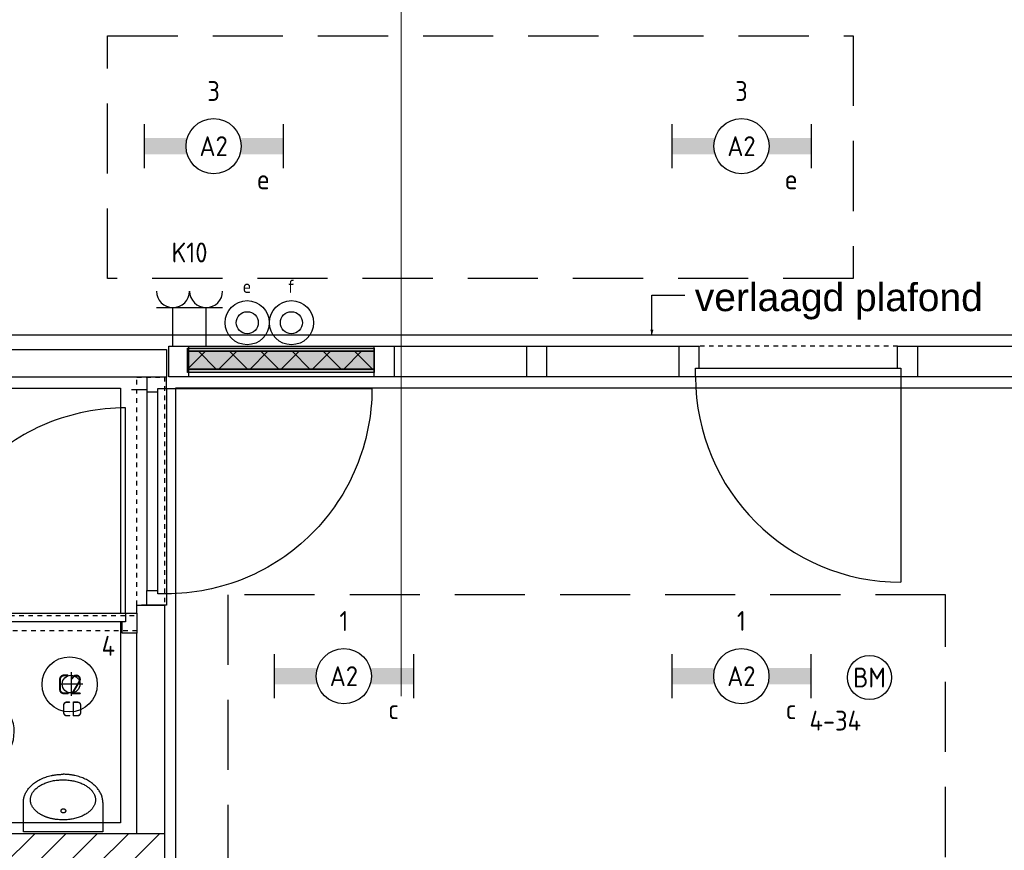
# Model space of a CAD drawing. Header units: millimetres. Extents: x -38032 to 104346, y -31182 to 78566.
# Tile 13 of 213: x -1728 to 2731, y 8274 to 12038. Entities that reach past the tile are written whole.
import ezdxf
from ezdxf.enums import TextEntityAlignment as Align

# ---------------------------------------------------------------- set-up
doc = ezdxf.new("R2010")
doc.units = ezdxf.units.MM
doc.header["$LTSCALE"] = 100
doc.set_wipeout_variables(frame=1)
for name, pattern in [('HIDDEN2', [4.7625, 3.175, -1.5875]), ('STYLE_01', [0.41664, 0.20828, -0.20836]), ('STYLE_11', [5, 3.888855, -0.416718, 0.277786, -0.416641])]:
    doc.linetypes.add(name, pattern=pattern)
for name, color, linetype in [('AL$1A---_ALGEMEEN', 8, 'Continuous'), ('AL------_MAATV', 200, 'Continuous'), ('AL------_SPARING', 2, 'Continuous'), ('AM$1A---_ARCERING', 8, 'Continuous'), ('AT$1A---_TEKST100', 8, 'Continuous'), ('BOUWKUNDIG', 8, 'Continuous'), ('EB6511--_ATTRIB', 2, 'Continuous'), ('EL6222--', 3, 'Continuous'), ('EL6311--', 3, 'Continuous'), ('EL6511--', 3, 'Continuous'), ('LICHT_TEXT018', 1, 'Continuous')]:
    doc.layers.add(name, color=color, linetype=linetype)
doc.layers.add('stramien', color=1, linetype='Continuous', lineweight=9)
doc.styles.add('Arial', font='ARIAL.TTF')
doc.styles.add('BURO-018', font='iso.shx', dxfattribs={"height": 90})

# ---------------------------------------------------------------- blocks, each defined once
blk = doc.blocks.new('1115B3A')
at = {"color": 0, "linetype": 'Continuous'}
blk.add_circle((0, 0), 2.5, dxfattribs=at)
at = {"color": 0, "linetype": 'Continuous', "style": 'BURO-018'}
for tag, p in [('E_GKAST', (0, 8)), ('E_GROEP', (0, 5)), ('E_SGROEP', (4.5, 5)), ('E_ARMCODE', (0, 0)), ('E_SLET', (4.5, -1))]:
    blk.add_attdef(tag, text='', height=1.8, dxfattribs=at).set_placement(p, align=Align.MIDDLE)
blk = doc.blocks.new('1115B6630')
at = {"color": 0}
for p, q in [((-6.3, 2), (-6.3, -2)), ((6.3, 2), (6.3, -2))]:
    blk.add_line(p, q, dxfattribs=at)
at = {"color": 0, "linetype": 'Continuous'}
blk.add_circle((0, 0), 2.5, dxfattribs=at)
at = {"color": 0}
for points in [[(-2.5, 0.75), (-6.3, 0.75), (-2.5, -0.75), (-6.3, -0.75)], [(2.5, 0.75), (6.3, 0.75), (2.5, -0.75), (6.3, -0.75)]]:
    blk.add_solid(points, dxfattribs=at)
at = {"color": 0, "linetype": 'Continuous', "style": 'BURO-018'}
for tag, p in [('E_GKAST', (0, 8)), ('E_GROEP', (0, 5)), ('E_SGROEP', (4.5, 5)), ('E_ARMCODE', (0, 0)), ('E_SLET', (4.5, -3))]:
    blk.add_attdef(tag, text='', height=1.8, dxfattribs=at).set_placement(p, align=Align.MIDDLE)
blk = doc.blocks.new('E00126')
at = {"color": 0, "linetype": 'Continuous'}
for p, q in [((-3, 4.5), (3, 4.5)), ((-1.5, 1), (-1.5, 4.5)), ((1.5, 1), (1.5, 4.5))]:
    blk.add_line(p, q, dxfattribs=at)
for centre in [(-1.5, 6), (1.5, 6)]:
    blk.add_arc(centre, 1.5, 180, 0, dxfattribs=at)
at = {"color": 0, "linetype": 'Continuous', "style": 'BURO-018'}
for tag, p in [('E_GKAST', (0, 11.5)), ('E_GROEP', (0, 8.5)), ('E_SGROEP', (4.5, 8.5))]:
    blk.add_attdef(tag, text='', height=1.8, dxfattribs=at).set_placement(p, align=Align.MIDDLE)
at = {"color": 0, "linetype": 'Continuous', "style": 'BURO-018', "flags": 1}
for tag, p in [('E_VERMCODE', (13, 8.5)), ('E_MATCODE', (0, 0))]:
    blk.add_attdef(tag, text='', height=1.8, dxfattribs=at).set_placement(p, align=Align.MIDDLE)
blk = doc.blocks.new('111410')
at = {"color": 0, "linetype": 'Continuous'}
for radius in [2, 1]:
    blk.add_circle((0, 3), radius, dxfattribs=at)
at = {"color": 0, "linetype": 'Continuous', "style": 'BURO-018'}
for tag, p in [('E_SLET1', (0, 7)), ('E_GROEP', (0, 0)), ('E_GKAST', (0, 0))]:
    blk.add_attdef(tag, text='', height=1.8, dxfattribs=at).set_placement(p, align=Align.MIDDLE)
at = {"color": 0, "linetype": 'Continuous', "style": 'BURO-018', "flags": 1}
for tag in ['E_MATCODE', 'E_SGROEP']:
    blk.add_attdef(tag, text='', height=1.8, dxfattribs=at).set_placement((0, 0), align=Align.MIDDLE)
blk = doc.blocks.new('Centraaldoos')
at = {"color": 1, "linetype": 'Continuous'}
for p, q in [((0, -2), (0, 2)), ((-2, 0), (2, 0))]:
    blk.add_line(p, q, dxfattribs=at)
at = {"color": 0, "linetype": 'Continuous'}
blk.add_circle((0, 0), 1.5, dxfattribs=at)
at = {"color": 0, "linetype": 'Continuous', "style": 'BURO-018'}
blk.add_attdef('AL_POSNR', text='', height=1.8, dxfattribs=at).set_placement((0, 3), align=Align.CENTER)
at = {"color": 0, "linetype": 'Continuous', "style": 'BURO-018', "flags": 1}
blk.add_attdef('AL_OMS', (0, 0), '', height=1.8, dxfattribs=at)
at = {"layer": 'AL------_MAATV', "style": 'BURO-018'}
blk.add_text('CD', height=2.531, rotation=180, dxfattribs=at).set_placement((1.61, 5.48))
blk = doc.blocks.new('E00123')
at = {"color": 0, "linetype": 'Continuous'}
blk.add_circle((0, 0), 2, dxfattribs=at)
at = {"color": 0, "linetype": 'Continuous', "style": 'BURO-018'}
for tag, p in [('E_TEXT1', (0, 4.5)), ('E_TEXT2', (0, 0))]:
    blk.add_attdef(tag, text='', height=1.8, dxfattribs=at).set_placement(p, align=Align.MIDDLE)
at = {"color": 0, "linetype": 'Continuous', "style": 'BURO-018', "flags": 1}
blk.add_attdef('E_MATCODE', (0, 0), '', height=1.8, dxfattribs=at)
blk = doc.blocks.new('Group-80')
at = {"layer": 'AM$1A---_ARCERING', "linetype": 'Continuous', "lineweight": 0}
for points in [[(-10057, -8), (-9211, -8), (-9211, -23), (-10057, -23)], [(-10057, -23), (-9211, -23), (-9211, -104), (-10057, -104)], [(-10057, -104), (-9211, -104), (-9211, -119), (-10057, -119)]]:
    blk.add_hatch(color=256, dxfattribs=at).paths.add_polyline_path(points)
at = {"layer": 'AM$1A---_ARCERING', "linetype": 'Continuous', "lineweight": 5}
h = blk.add_hatch(dxfattribs=at)
h.set_pattern_fill('ISOLATIE', color=256, style=0, pattern_type=2)
h.set_pattern_definition([(135, (0, 0), (70.7107, 70.7107), []), (45, (299.34, -299.34), (70.7107, -70.7107), [])])
h.paths.add_polyline_path([(-10057, -23), (-9211, -23), (-9211, -104), (-10057, -104)])
at = {"layer": 'AL$1A---_ALGEMEEN', "color": 0}
for points in [[(-10057, -8), (-9211, -8), (-9211, -23), (-10057, -23)], [(-10057, -23), (-9211, -23), (-9211, -104), (-10057, -104)], [(-10057, -104), (-9211, -104), (-9211, -119), (-10057, -119)]]:
    blk.add_lwpolyline(points, close=True, dxfattribs=at)
blk = doc.blocks.new('32x_hout-mk 836-p')
at = {"layer": 'AL$1A---_ALGEMEEN', "color": 0}
for points in [[(-10142, 0), (-7831, 0), (-7831, -139), (-10142, -139)], [(-6751, 0), (-3391, 0), (-3391, -139), (-6751, -139)]]:
    blk.add_lwpolyline(points, close=True, dxfattribs=at)
at = {"color": 0}
for points in [[(-10142, 0), (-10052, 0), (-10052, -139), (-10142, -139)], [(-9121, -139), (-9211, -139), (-9211, 0), (-9121, 0)], [(-8431, -139), (-8521, -139), (-8521, 0), (-8431, 0)], [(-7741, -139), (-7831, -139), (-7831, 0), (-7741, 0)], [(-6841, 0), (-6751, 0), (-6751, -139), (-6841, -139)]]:
    blk.add_wipeout(points, dxfattribs=at).dxf.layer = 'AL$1A---_ALGEMEEN'
at = {"layer": 'AL$1A---_ALGEMEEN', "color": 0, "linetype": 'STYLE_01'}
blk.add_line((-6841, 0), (-7741, 0), dxfattribs=at)
at = {"layer": 'AL$1A---_ALGEMEEN', "color": 0}
for points in [[(-10142, 0), (-10052, 0), (-10052, -139), (-10142, -139)], [(-9121, -139), (-9211, -139), (-9211, 0), (-9121, 0)], [(-8431, -139), (-8521, -139), (-8521, 0), (-8431, 0)], [(-7741, -139), (-7831, -139), (-7831, 0), (-7741, 0)], [(-6841, 0), (-6751, 0), (-6751, -139), (-6841, -139)]]:
    blk.add_lwpolyline(points, close=True, dxfattribs=at)
blk.add_blockref('Group-80', (0, 0), dxfattribs=at)
at = {"color": 0}
blk.add_wipeout([(-6826, -139), (-7756, -139), (-7756, -99), (-6826, -99)], dxfattribs=at).dxf.layer = 'AL$1A---_ALGEMEEN'
at = {"layer": 'AL$1A---_ALGEMEEN', "color": 0}
blk.add_line((-6826, -139), (-6826, -1069), dxfattribs=at)
blk.add_lwpolyline([(-6826, -139), (-7756, -139), (-7756, -99), (-6826, -99)], close=True, dxfattribs=at)
blk.add_arc((-6826, -139), 930, 180, 270, dxfattribs=at)
blk = doc.blocks.new('toil. 10 top')
at = {"color": 0, "lineweight": 5}
blk.add_wipeout([(-202.38, 176.35), (202.64, 176.35), (202.64, 77.25), (-202.38, 77.25)], dxfattribs=at).dxf.layer = 'AL$1A---_ALGEMEEN'
at = {"color": 0}
blk.add_wipeout([(-126.41, -63.78), (-125.9, -59.46), (-125.39, -54.88), (-124.88, -50.82), (-124.12, -47.01), (-123.61, -42.94), (-123.1, -39.13), (-122.34, -35.57), (-121.58, -32.02), (-120.82, -28.71), (-120.05, -25.66), (-119.29, -22.87), (-118.27, -19.82), (-117.51, -17.28), (-116.5, -14.99), (-113.95, -10.42), (115.23, -9.66), (116.5, -11.69), (117.77, -13.97), (119.04, -16.52), (120.06, -19.31), (121.08, -22.36), (122.09, -25.41), (122.86, -28.71), (123.87, -32.02), (124.64, -36.08), (125.14, -39.64), (125.91, -43.45), (126.67, -47.52), (127.18, -51.33), (127.94, -55.39), (129.46, -63.27)], dxfattribs=at).dxf.layer = 'AL$1A---_ALGEMEEN'
at = {"layer": 'AL$1A---_ALGEMEEN', "color": 0, "lineweight": 5, "flags": 128}
blk.add_lwpolyline([(-202.38, 176.35), (202.64, 176.35), (202.64, 77.25), (-202.38, 77.25), (-202.38, 176.35)], dxfattribs=at)
at = {"layer": 'AL$1A---_ALGEMEEN', "color": 0, "flags": 128}
blk.add_lwpolyline([(-126.41, -63.78), (-125.9, -59.46), (-125.39, -54.88), (-124.88, -50.82), (-124.12, -47.01), (-123.61, -42.94), (-123.1, -39.13), (-122.34, -35.57), (-121.58, -32.02), (-120.82, -28.71), (-120.05, -25.66), (-119.29, -22.87), (-118.27, -19.82), (-117.51, -17.28), (-116.5, -14.99), (-113.95, -10.42), (115.23, -9.66), (116.5, -11.69), (117.77, -13.97), (119.04, -16.52), (120.06, -19.31), (121.08, -22.36), (122.09, -25.41), (122.86, -28.71), (123.87, -32.02), (124.64, -36.08), (125.14, -39.64), (125.91, -43.45), (126.67, -47.52), (127.18, -51.33), (127.94, -55.39), (129.46, -63.27)], dxfattribs=at)
at = {"color": 0}
blk.add_wipeout([(-182.05, -326), (-181.8, -304.15), (-180.53, -282.55), (-178.5, -260.95), (-175.96, -239.61), (-172.4, -218.77), (-168.59, -198.19), (-164.01, -177.86), (-159.18, -158.29), (-153.59, -139.24), (-147.75, -120.94), (-141.65, -103.15), (-135.3, -86.65), (-128.69, -70.89), (-121.83, -55.65), (-114.97, -41.42), (-107.86, -28.46), (-106.59, -27.19), (-104.3, -25.92), (-101, -24.9), (-96.93, -24.14), (-92.1, -23.38), (-86.51, -22.87), (-80.16, -22.36), (-73.04, -22.11), (-65.68, -21.85), (-57.29, -21.6), (-48.65, -21.6), (-39.5, -21.6), (-29.85, -21.34), (-19.68, -21.34), (1.41, -21.34), (11.81, -21.34), (22.49, -21.34), (32.4, -21.34), (42.31, -21.09), (51.2, -21.09), (60.09, -20.84), (68.22, -20.84), (76.1, -20.84), (82.96, -21.09), (89.32, -21.34), (95.16, -21.6), (99.99, -22.11), (104.05, -22.87), (107.1, -23.63), (110.66, -25.66), (113.96, -32.52), (120.82, -45.99), (127.43, -60.98), (133.78, -76.74), (139.63, -93.25), (145.47, -110.27), (150.81, -128.31), (155.89, -147.11), (158.18, -156.77), (162.5, -176.33), (166.56, -196.41), (169.86, -216.99), (172.66, -238.34), (174.95, -259.93), (176.73, -281.79), (177.74, -303.64), (178.25, -326), (177.23, -348.87), (174.44, -370.981), (170.12, -392.571), (164.02, -412.651), (156.4, -432.471), (147.25, -450.511), (136.83, -467.791), (125.4, -483.801), (112.44, -498.031), (98.72, -510.981), (83.73, -522.161), (67.97, -531.821), (51.45, -539.191), (34.43, -544.781), (-1.9, -549.101), (-20.19, -548.081), (-38.23, -544.781), (-55.51, -539.191), (-72.03, -531.821), (-87.78, -522.161), (-102.52, -510.981), (-116.5, -498.031), (-129.2, -483.801), (-140.89, -467.791), (-151.31, -450.511), (-160.46, -432.471), (-168.08, -412.651), (-174.18, -392.571), (-178.5, -370.981)], dxfattribs=at).dxf.layer = 'AL$1A---_ALGEMEEN'
at = {"layer": 'AL$1A---_ALGEMEEN', "color": 0, "flags": 128}
blk.add_lwpolyline([(-182.05, -326), (-181.8, -304.15), (-180.53, -282.55), (-178.5, -260.95), (-175.96, -239.61), (-172.4, -218.77), (-168.59, -198.19), (-164.01, -177.86), (-159.18, -158.29), (-153.59, -139.24), (-147.75, -120.94), (-141.65, -103.15), (-135.3, -86.65), (-128.69, -70.89), (-121.83, -55.65), (-114.97, -41.42), (-107.86, -28.46), (-106.59, -27.19), (-104.3, -25.92), (-101, -24.9), (-96.93, -24.14), (-92.1, -23.38), (-86.51, -22.87), (-80.16, -22.36), (-73.04, -22.11), (-65.68, -21.85), (-57.29, -21.6), (-48.65, -21.6), (-39.5, -21.6), (-29.85, -21.34), (-19.68, -21.34), (1.41, -21.34), (11.81, -21.34), (22.49, -21.34), (32.4, -21.34), (42.31, -21.09), (51.2, -21.09), (60.09, -20.84), (68.22, -20.84), (76.1, -20.84), (82.96, -21.09), (89.32, -21.34), (95.16, -21.6), (99.99, -22.11), (104.05, -22.87), (107.1, -23.63), (110.66, -25.66), (113.96, -32.52), (120.82, -45.99), (127.43, -60.98), (133.78, -76.74), (139.63, -93.25), (145.47, -110.27), (150.81, -128.31), (155.89, -147.11), (158.18, -156.77), (162.5, -176.33), (166.56, -196.41), (169.86, -216.99), (172.66, -238.34), (174.95, -259.93), (176.73, -281.79), (177.74, -303.64), (178.25, -326), (177.23, -348.87), (174.44, -370.981), (170.12, -392.571), (164.02, -412.651), (156.4, -432.471), (147.25, -450.511), (136.83, -467.791), (125.4, -483.801), (112.44, -498.031), (98.72, -510.981), (83.73, -522.161), (67.97, -531.821), (51.45, -539.191), (34.43, -544.781), (-1.9, -549.101), (-20.19, -548.081), (-38.23, -544.781), (-55.51, -539.191), (-72.03, -531.821), (-87.78, -522.161), (-102.52, -510.981), (-116.5, -498.031), (-129.2, -483.801), (-140.89, -467.791), (-151.31, -450.511), (-160.46, -432.471), (-168.08, -412.651), (-174.18, -392.571), (-178.5, -370.981), (-182.05, -326)], dxfattribs=at)
at = {"color": 0, "lineweight": 5}
blk.add_wipeout([(-89.82, 75.21), (89.57, 75.21), (89.57, -4.57), (-89.82, -4.57)], dxfattribs=at).dxf.layer = 'AL$1A---_ALGEMEEN'
at = {"color": 0}
blk.add_wipeout([(-145.72, -115.35), (-144.45, -112.56), (-142.92, -110.01), (-141.14, -107.73), (-139.11, -105.19), (-137.08, -103.41), (-134.79, -101.88), (-132.25, -100.36), (-129.71, -99.09), (-127.17, -98.33), (-124.37, -97.31), (-121.83, -96.8), (-119.04, -96.29), (-116.24, -96.04), (-113.45, -95.79), (-107.86, -95.54), (110.66, -95.54), (112.95, -95.79), (115.74, -95.79), (118.28, -96.04), (120.82, -96.04), (123.36, -96.55), (125.91, -97.06), (128.19, -97.82), (130.73, -98.83), (133.02, -99.85), (135.31, -101.12), (137.59, -102.9), (139.63, -104.68), (141.66, -107.22), (143.44, -109.51), (147, -115.35)], dxfattribs=at).dxf.layer = 'AL$1A---_ALGEMEEN'
at = {"layer": 'AL$1A---_ALGEMEEN', "color": 0}
blk.add_line((460, 0), (-460, 0), dxfattribs=at)
at = {"layer": 'AL$1A---_ALGEMEEN', "color": 0, "lineweight": 5, "flags": 128}
blk.add_lwpolyline([(-89.82, 75.21), (89.57, 75.21), (89.57, -4.57), (-89.82, -4.57), (-89.82, 75.21)], dxfattribs=at)
at = {"layer": 'AL$1A---_ALGEMEEN', "color": 0, "flags": 128}
blk.add_lwpolyline([(-145.72, -115.35), (-144.45, -112.56), (-142.92, -110.01), (-141.14, -107.73), (-139.11, -105.19), (-137.08, -103.41), (-134.79, -101.88), (-132.25, -100.36), (-129.71, -99.09), (-127.17, -98.33), (-124.37, -97.31), (-121.83, -96.8), (-119.04, -96.29), (-116.24, -96.04), (-113.45, -95.79), (-107.86, -95.54), (110.66, -95.54), (112.95, -95.79), (115.74, -95.79), (118.28, -96.04), (120.82, -96.04), (123.36, -96.55), (125.91, -97.06), (128.19, -97.82), (130.73, -98.83), (133.02, -99.85), (135.31, -101.12), (137.59, -102.9), (139.63, -104.68), (141.66, -107.22), (143.44, -109.51), (147, -115.35)], dxfattribs=at)
at = {"color": 0, "lineweight": 5}
for points in [[(-228.05, 208.36), (-228.05, 71.4), (-89.82, 71.4)], [(89.82, 71.4), (229.32, 71.4), (229.32, 208.87)]]:
    blk.add_wipeout(points, dxfattribs=at).dxf.layer = 'AL$1A---_ALGEMEEN'
at = {"layer": 'AL$1A---_ALGEMEEN', "color": 0, "lineweight": 5}
blk.add_line((-228.05, 208.36), (229.32, 208.36), dxfattribs=at)
at = {"layer": 'AL$1A---_ALGEMEEN', "color": 0}
blk.add_line((460, 70), (-460, 70), dxfattribs=at)
at = {"layer": 'AL$1A---_ALGEMEEN', "color": 0, "lineweight": 5, "flags": 128}
for points in [[(-228.05, 208.36), (-228.05, 71.4), (-89.82, 71.4)], [(89.82, 71.4), (229.32, 71.4), (229.32, 208.87)]]:
    blk.add_lwpolyline(points, dxfattribs=at)
blk = doc.blocks.new('fonteintje 360 x 240')
at = {"color": 0}
blk.add_wipeout([(0, -132.1), (180, -132.1), (180, -133.1), (180, -134.2), (179.9, -135.3), (179.9, -136.3), (179.9, -137.4), (179.8, -138.5), (179.7, -139.5), (179.6, -140.6), (179.5, -141.6), (179.4, -142.7), (179.3, -143.7), (179.2, -144.8), (179, -145.8), (178.8, -146.8), (178.7, -147.9), (178.5, -148.9), (178.3, -150), (178.1, -151), (177.9, -152), (177.6, -153), (177.4, -154.1), (177.2, -155.1), (176.9, -156.1), (176.6, -157.1), (176.3, -158.2), (176, -159.2), (175.7, -160.2), (175.4, -161.2), (175, -162.2), (174.7, -163.2), (174.3, -164.2), (174, -165.2), (173.6, -166.2), (173.2, -167.2), (172.8, -168.2), (172.4, -169.2), (171.9, -170.2), (171.5, -171.2), (171, -172.1), (170.6, -173.1), (170.1, -174.1), (169.6, -175.1), (169.1, -176.1), (168.6, -177), (168.1, -178), (167.5, -179), (167, -179.9), (166.4, -180.9), (165.9, -181.9), (165.3, -182.8), (164.7, -183.8), (164.1, -184.7), (163.5, -185.7), (162.8, -186.6), (162.2, -187.6), (161.5, -188.5), (160.9, -189.5), (160.2, -190.4), (159.5, -191.4), (158.8, -192.3), (158.1, -193.2), (157.4, -194.2), (156.6, -195.1), (155.9, -196), (155.1, -197), (154.4, -197.9), (153.6, -198.8), (152.8, -199.7), (152, -200.6), (151.2, -201.5), (150.4, -202.4), (149.6, -203.3), (148.8, -204.1), (147.9, -205), (147.1, -205.9), (146.2, -206.7), (145.4, -207.6), (144.5, -208.4), (143.6, -209.3), (142.7, -210.1), (141.8, -210.9), (140.9, -211.7), (140, -212.6), (139.1, -213.4), (138.2, -214.2), (137.2, -215), (136.3, -215.8), (135.3, -216.5), (134.4, -217.3), (133.4, -218.1), (132.4, -218.8), (131.4, -219.6), (130.4, -220.4), (129.4, -221.1), (128.4, -221.8), (127.4, -222.6), (126.3, -223.3), (125.3, -224), (124.2, -224.8), (123.2, -225.5), (122.1, -226.2), (121, -226.9), (119.9, -227.6), (118.8, -228.2), (117.7, -228.9), (116.6, -229.6), (115.5, -230.3), (114.4, -230.9), (113.2, -231.6), (112.1, -232.2), (110.9, -232.9), (109.8, -233.5), (108.6, -234.1), (107.4, -234.8), (106.2, -235.4), (105, -236), (103.8, -236.6), (102.6, -237.2), (101.4, -237.8), (100.2, -238.4), (98.9, -239), (97.7, -239.5), (96.4, -240.1), (95.2, -240.7), (93.9, -241.2), (92.6, -241.8), (91.3, -242.3), (90, -242.9), (88.7, -243.4), (87.4, -243.9), (86.1, -244.4), (84.8, -244.9), (83.4, -245.4), (82.1, -245.9), (80.8, -246.4), (79.5, -246.9), (78.1, -247.3), (76.8, -247.8), (75.5, -248.2), (74.1, -248.7), (72.8, -249.1), (71.4, -249.5), (70.1, -250), (68.7, -250.4), (67.4, -250.8), (66, -251.1), (64.6, -251.5), (63.3, -251.9), (61.9, -252.3), (60.5, -252.6), (59.1, -253), (57.8, -253.3), (56.4, -253.6), (55, -254), (53.6, -254.3), (52.2, -254.6), (50.8, -254.9), (49.4, -255.2), (48, -255.4), (46.6, -255.7), (45.2, -256), (43.8, -256.2), (42.4, -256.5), (41, -256.7), (39.5, -256.9), (38.1, -257.2), (36.7, -257.4), (35.3, -257.6), (33.8, -257.8), (32.4, -258), (31, -258.2), (29.5, -258.3), (28.1, -258.5), (26.6, -258.6), (25.2, -258.8), (23.7, -258.9), (22.3, -259.1), (20.8, -259.2), (19.3, -259.3), (17.9, -259.4), (16.4, -259.5), (14.9, -259.6), (13.4, -259.7), (12, -259.7), (10.5, -259.8), (9, -259.8), (7.5, -259.9), (6, -259.9), (4.5, -260), (3, -260), (1.5, -260), (0, -260)], dxfattribs=at).dxf.layer = 'AL$1A---_ALGEMEEN'
at = {"layer": 'AL$1A---_ALGEMEEN', "color": 0}
blk.add_open_spline([(180, -132.1), (180, -166.3), (131.8, -225.7), (48.2, -260), (0, -260)], degree=2, dxfattribs=at)
at = {"color": 0}
blk.add_wipeout([(180, -132.1), (180, 0), (-180, 0), (-180, -132.1)], dxfattribs=at).dxf.layer = 'AL$1A---_ALGEMEEN'
at = {"layer": 'AL$1A---_ALGEMEEN', "color": 0}
blk.add_lwpolyline([(180, -132.1), (180, 0), (-180, 0), (-180, -132.1)], dxfattribs=at)
at = {"color": 0}
blk.add_wipeout([(0, -132.1), (-180, -132.1), (-180, -133.1), (-180, -134.2), (-179.9, -135.3), (-179.9, -136.3), (-179.9, -137.4), (-179.8, -138.5), (-179.7, -139.5), (-179.6, -140.6), (-179.5, -141.6), (-179.4, -142.7), (-179.3, -143.7), (-179.2, -144.8), (-179, -145.8), (-178.8, -146.8), (-178.7, -147.9), (-178.5, -148.9), (-178.3, -150), (-178.1, -151), (-177.9, -152), (-177.6, -153), (-177.4, -154.1), (-177.2, -155.1), (-176.9, -156.1), (-176.6, -157.1), (-176.3, -158.2), (-176, -159.2), (-175.7, -160.2), (-175.4, -161.2), (-175, -162.2), (-174.7, -163.2), (-174.3, -164.2), (-174, -165.2), (-173.6, -166.2), (-173.2, -167.2), (-172.8, -168.2), (-172.4, -169.2), (-171.9, -170.2), (-171.5, -171.2), (-171, -172.1), (-170.6, -173.1), (-170.1, -174.1), (-169.6, -175.1), (-169.1, -176.1), (-168.6, -177), (-168.1, -178), (-167.5, -179), (-167, -179.9), (-166.4, -180.9), (-165.9, -181.9), (-165.3, -182.8), (-164.7, -183.8), (-164.1, -184.7), (-163.5, -185.7), (-162.8, -186.6), (-162.2, -187.6), (-161.5, -188.5), (-160.9, -189.5), (-160.2, -190.4), (-159.5, -191.4), (-158.8, -192.3), (-158.1, -193.2), (-157.4, -194.2), (-156.6, -195.1), (-155.9, -196), (-155.1, -197), (-154.4, -197.9), (-153.6, -198.8), (-152.8, -199.7), (-152, -200.6), (-151.2, -201.5), (-150.4, -202.4), (-149.6, -203.3), (-148.8, -204.1), (-147.9, -205), (-147.1, -205.9), (-146.2, -206.7), (-145.4, -207.6), (-144.5, -208.4), (-143.6, -209.3), (-142.7, -210.1), (-141.8, -210.9), (-140.9, -211.7), (-140, -212.6), (-139.1, -213.4), (-138.2, -214.2), (-137.2, -215), (-136.3, -215.8), (-135.3, -216.5), (-134.4, -217.3), (-133.4, -218.1), (-132.4, -218.8), (-131.4, -219.6), (-130.4, -220.4), (-129.4, -221.1), (-128.4, -221.8), (-127.4, -222.6), (-126.3, -223.3), (-125.3, -224), (-124.2, -224.8), (-123.2, -225.5), (-122.1, -226.2), (-121, -226.9), (-119.9, -227.6), (-118.8, -228.2), (-117.7, -228.9), (-116.6, -229.6), (-115.5, -230.3), (-114.4, -230.9), (-113.2, -231.6), (-112.1, -232.2), (-110.9, -232.9), (-109.8, -233.5), (-108.6, -234.1), (-107.4, -234.8), (-106.2, -235.4), (-105, -236), (-103.8, -236.6), (-102.6, -237.2), (-101.4, -237.8), (-100.2, -238.4), (-98.9, -239), (-97.7, -239.5), (-96.4, -240.1), (-95.2, -240.7), (-93.9, -241.2), (-92.6, -241.8), (-91.3, -242.3), (-90, -242.9), (-88.7, -243.4), (-87.4, -243.9), (-86.1, -244.4), (-84.8, -244.9), (-83.4, -245.4), (-82.1, -245.9), (-80.8, -246.4), (-79.5, -246.9), (-78.1, -247.3), (-76.8, -247.8), (-75.5, -248.2), (-74.1, -248.7), (-72.8, -249.1), (-71.4, -249.5), (-70.1, -250), (-68.7, -250.4), (-67.4, -250.8), (-66, -251.1), (-64.6, -251.5), (-63.3, -251.9), (-61.9, -252.3), (-60.5, -252.6), (-59.1, -253), (-57.8, -253.3), (-56.4, -253.6), (-55, -254), (-53.6, -254.3), (-52.2, -254.6), (-50.8, -254.9), (-49.4, -255.2), (-48, -255.4), (-46.6, -255.7), (-45.2, -256), (-43.8, -256.2), (-42.4, -256.5), (-41, -256.7), (-39.5, -256.9), (-38.1, -257.2), (-36.7, -257.4), (-35.3, -257.6), (-33.8, -257.8), (-32.4, -258), (-31, -258.2), (-29.5, -258.3), (-28.1, -258.5), (-26.6, -258.6), (-25.2, -258.8), (-23.7, -258.9), (-22.3, -259.1), (-20.8, -259.2), (-19.3, -259.3), (-17.9, -259.4), (-16.4, -259.5), (-14.9, -259.6), (-13.4, -259.7), (-12, -259.7), (-10.5, -259.8), (-9, -259.8), (-7.5, -259.9), (-6, -259.9), (-4.5, -260), (-3, -260), (-1.5, -260), (0, -260)], dxfattribs=at).dxf.layer = 'AL$1A---_ALGEMEEN'
at = {"layer": 'AL$1A---_ALGEMEEN', "color": 0}
blk.add_open_spline([(-180, -132.1), (-180, -166.3), (-131.8, -225.7), (-48.2, -260), (0, -260)], degree=2, dxfattribs=at)
at = {"color": 0}
blk.add_wipeout([(-0.6, -234.9), (-15.1, -234.4), (-29.3, -233.1), (-43.4, -231), (-57, -228), (-70, -224.2), (-82.4, -219.6), (-94, -214.3), (-104.8, -208.3), (-114.5, -201.7), (-123.1, -194.6), (-130.5, -186.9), (-136.7, -178.9), (-141.5, -170.5), (-145.1, -161.9), (-147.2, -153.1), (-147.9, -144.2), (-147.2, -135.3), (-145.1, -126.5), (-141.5, -117.8), (-136.7, -109.5), (-130.5, -101.4), (-123.1, -93.8), (-114.5, -86.6), (-104.8, -80), (-94, -74), (-82.4, -68.7), (-70, -64.2), (-57, -60.4), (-43.4, -57.4), (-29.3, -55.2), (-15.1, -53.9), (-0.6, -53.5), (13.8, -53.9), (28.1, -55.2), (42.1, -57.4), (55.7, -60.4), (68.8, -64.2), (81.2, -68.7), (92.8, -74), (103.5, -80), (113.2, -86.6), (121.8, -93.8), (129.3, -101.4), (135.4, -109.5), (140.3, -117.8), (143.8, -126.5), (146, -135.3), (146.7, -144.2), (146, -153.1), (143.8, -161.9), (140.3, -170.5), (135.4, -178.9), (129.3, -186.9), (121.8, -194.6), (113.2, -201.7), (103.5, -208.3), (92.8, -214.3), (81.2, -219.6), (68.8, -224.2), (55.7, -228), (42.1, -231), (28.1, -233.1), (13.8, -234.4)], dxfattribs=at).dxf.layer = 'AL$1A---_ALGEMEEN'
at = {"layer": 'AL$1A---_ALGEMEEN', "color": 0}
blk.add_open_spline([(-74.3, -65.6), (-40.1, -53.5), (38.8, -53.5), (107.2, -77.8), (146.7, -119.9), (146.7, -168.5), (107.2, -210.6), (38.8, -234.9), (-40.1, -234.9), (-108.4, -210.6), (-147.9, -168.5), (-147.9, -119.9), (-108.4, -77.8), (-74.3, -65.6)], degree=2, dxfattribs=at)
at = {"color": 0}
blk.add_wipeout([(1.3, -104), (0.3, -104), (-0.7, -103.8), (-1.7, -103.6), (-2.7, -103.3), (-3.6, -102.9), (-4.5, -102.4), (-5.3, -101.8), (-6.1, -101.2), (-6.8, -100.5), (-7.4, -99.7), (-7.9, -98.9), (-8.4, -98), (-8.7, -97.1), (-9, -96.2), (-9.1, -95.3), (-9.2, -94.3), (-9.1, -93.4), (-9, -92.4), (-8.7, -91.5), (-8.4, -90.6), (-7.9, -89.8), (-7.4, -88.9), (-6.8, -88.2), (-6.1, -87.5), (-5.3, -86.8), (-4.5, -86.3), (-3.6, -85.8), (-2.7, -85.4), (-1.7, -85.1), (-0.7, -84.8), (0.3, -84.7), (1.3, -84.7), (2.3, -84.7), (3.4, -84.8), (4.3, -85.1), (5.3, -85.4), (6.2, -85.8), (7.1, -86.3), (8, -86.8), (8.7, -87.5), (9.4, -88.2), (10, -88.9), (10.5, -89.8), (11, -90.6), (11.3, -91.5), (11.6, -92.4), (11.7, -93.4), (11.8, -94.3), (11.7, -95.3), (11.6, -96.2), (11.3, -97.1), (11, -98), (10.5, -98.9), (10, -99.7), (9.4, -100.5), (8.7, -101.2), (8, -101.8), (7.1, -102.4), (6.2, -102.9), (5.3, -103.3), (4.3, -103.6), (3.4, -103.8), (2.3, -104)], dxfattribs=at).dxf.layer = 'AL$1A---_ALGEMEEN'
at = {"layer": 'AL$1A---_ALGEMEEN', "color": 0}
blk.add_open_spline([(-3.9, -85.9), (-1.5, -84.7), (4.1, -84.7), (9, -87.2), (11.8, -91.7), (11.8, -96.9), (9, -101.4), (4.1, -104), (-1.5, -104), (-6.4, -101.4), (-9.2, -96.9), (-9.2, -91.7), (-6.4, -87.2), (-3.9, -85.9)], degree=2, dxfattribs=at)
blk = doc.blocks.new('72-toilet hang+fontein')
at = {"layer": 'AL$1A---_ALGEMEEN', "color": 0, "xscale": -1}
blk.add_blockref('fonteintje 360 x 240', (-980, 910), dxfattribs=at)
at = {"layer": 'AL$1A---_ALGEMEEN', "color": 0, "xscale": -1, "rotation": 270}
blk.add_blockref('toil. 10 top', (-210, 460.125), dxfattribs=at)
blk = doc.blocks.new('txt 1_100 verlaagd plafond')
at = {"layer": 'AL$1A---_ALGEMEEN', "color": 0}
for p, q in [((-1830, 0), (-1830, 182.6)), ((-1830, 182.6), (-1680, 182.6))]:
    blk.add_line(p, q, dxfattribs=at)
blk.add_solid([(-1830, 0), (-1836.7, 25), (-1823.3, 25)], dxfattribs=at)
at = {"layer": 'AT$1A---_TEKST100', "insert": (-983.5, 235.8), "char_height": 126.27, "attachment_point": 2, "line_spacing_factor": 0.967741, "style": 'Arial'}
blk.add_mtext('{\\C256;\\lverlaagd plafond}', dxfattribs=at)
blk = doc.blocks.new('32x_hout-mk 806a-p')
at = {"color": 0}
for points in [[(-20.7, -67), (-20.7, 0), (-110.7, 0), (-110.7, -67)], [(-110.7, -967), (-20.7, -967), (-20.7, -1034), (-110.7, -1034)]]:
    blk.add_wipeout(points, dxfattribs=at).dxf.layer = 'AL$1A---_ALGEMEEN'
at = {"layer": 'AL$1A---_ALGEMEEN', "color": 0}
for points in [[(-20.7, -67), (-20.7, 0), (-110.7, 0), (-110.7, -67)], [(909, -959.2), (908.2, -936.4), (906.8, -913.6), (904.8, -890.8), (902.3, -868.2), (899.2, -845.5), (895.6, -823), (891.4, -800.6), (886.7, -778.2), (881.4, -756), (875.6, -734), (869.2, -712), (862.4, -690.3), (854.9, -668.7), (847, -647.3), (838.5, -626.1), (829.5, -605.1), (820, -584.4), (810, -563.9), (799.5, -543.6), (788.5, -523.6), (777, -503.9), (765, -484.5), (752.6, -465.3), (739.6, -446.5), (726.3, -428), (712.5, -409.8), (698.2, -392), (683.5, -374.5), (668.4, -357.5), (652.8, -340.7), (636.9, -324.4), (620.6, -308.5), (603.8, -292.9), (586.7, -277.8), (569.3, -263.1), (551.5, -248.8), (533.3, -235), (514.8, -221.6), (496, -208.7), (476.8, -196.3), (457.4, -184.3), (437.7, -172.8), (417.7, -161.8), (397.4, -151.3), (376.9, -141.3), (356.2, -131.8), (335.2, -122.8), (314, -114.3), (292.6, -106.4), (271, -98.9), (249.3, -92), (227.3, -85.7), (205.3, -79.9), (183.1, -74.6), (160.7, -69.9), (138.3, -65.7), (115.8, -62.1), (93.1, -59), (70.4, -56.5), (47.7, -54.5), (24.9, -53.1), (2.1, -52.3), (-20.7, -52), (-20.7, -982), (909.3, -982)], [(-110.7, -967), (-20.7, -967), (-20.7, -1034), (-110.7, -1034)]]:
    blk.add_lwpolyline(points, close=True, dxfattribs=at)
at = {"color": 0}
blk.add_wipeout([(-60.7, -52), (-20.7, -52), (-20.7, -982), (-60.7, -982)], dxfattribs=at).dxf.layer = 'AL$1A---_ALGEMEEN'
at = {"layer": 'AL$1A---_ALGEMEEN', "color": 0}
blk.add_lwpolyline([(-60.7, -52), (-20.7, -52), (-20.7, -982), (-60.7, -982)], close=True, dxfattribs=at)
blk = doc.blocks.new('32x_hout-mk 810s-p')
at = {"color": 0}
blk.add_wipeout([(-20.7, -1023), (-20.7, -11), (-110.7, -11), (-110.7, -1023)], dxfattribs=at).dxf.layer = 'AL$1A---_ALGEMEEN'
at = {"layer": 'AL$1A---_ALGEMEEN', "color": 0}
blk.add_lwpolyline([(-20.7, -1023), (-20.7, -11), (-110.7, -11), (-110.7, -1023)], close=True, dxfattribs=at)
at = {"color": 0}
for points in [[(-20.7, -67), (-20.7, 0), (-110.7, 0), (-110.7, -67)], [(-110.7, -967), (-20.7, -967), (-20.7, -1034), (-110.7, -1034)]]:
    blk.add_wipeout(points, dxfattribs=at).dxf.layer = 'AL$1A---_ALGEMEEN'
at = {"layer": 'AL$1A---_ALGEMEEN', "color": 0}
for points in [[(-20.7, -67), (-20.7, 0), (-110.7, 0), (-110.7, -67)], [(909, -74.8), (908.2, -97.6), (906.8, -120.4), (904.8, -143.2), (902.3, -165.8), (899.2, -188.5), (895.6, -211), (891.4, -233.4), (886.7, -255.8), (881.4, -278), (875.6, -300), (869.2, -322), (862.4, -343.7), (854.9, -365.3), (847, -386.7), (838.5, -407.9), (829.5, -428.9), (820, -449.6), (810, -470.1), (799.5, -490.4), (788.5, -510.4), (777, -530.1), (765, -549.5), (752.6, -568.7), (739.6, -587.5), (726.3, -606), (712.5, -624.2), (698.2, -642), (683.5, -659.5), (668.4, -676.5), (652.8, -693.3), (636.9, -709.6), (620.6, -725.5), (603.8, -741.1), (586.7, -756.2), (569.3, -770.9), (551.5, -785.2), (533.3, -799), (514.8, -812.4), (496, -825.3), (476.8, -837.7), (457.4, -849.7), (437.7, -861.2), (417.7, -872.2), (397.4, -882.7), (376.9, -892.7), (356.2, -902.2), (335.2, -911.2), (314, -919.7), (292.6, -927.6), (271, -935.1), (249.3, -942), (227.3, -948.3), (205.3, -954.1), (183.1, -959.4), (160.7, -964.1), (138.3, -968.3), (115.8, -971.9), (93.1, -975), (70.4, -977.5), (47.7, -979.5), (24.9, -980.9), (2.1, -981.7), (-20.7, -982), (-20.7, -52), (909.3, -52)], [(-110.7, -967), (-20.7, -967), (-20.7, -1034), (-110.7, -1034)]]:
    blk.add_lwpolyline(points, close=True, dxfattribs=at)
at = {"color": 0}
blk.add_wipeout([(-60.7, -52), (-20.7, -52), (-20.7, -982), (-60.7, -982)], dxfattribs=at).dxf.layer = 'AL$1A---_ALGEMEEN'
at = {"layer": 'AL$1A---_ALGEMEEN', "color": 0}
blk.add_lwpolyline([(-60.7, -52), (-20.7, -52), (-20.7, -982), (-60.7, -982)], close=True, dxfattribs=at)
blk = doc.blocks.new('200254 W 212 3 04-12-2007')
at = {"layer": 'AM$1A---_ARCERING', "linetype": 'Continuous', "lineweight": 5}
h = blk.add_hatch(dxfattribs=at)
h.set_pattern_fill('KALKZANDSTEEN', color=256, scale=50, style=0, pattern_type=2)
h.set_pattern_definition([(45, (-987935.49, -175784.82), (70.710678, -70.710678), [])])
h.paths.add_polyline_path([(-37419, -16787.6), (-37419, -17858.6), (-37269, -17858.6), (-37269, -16637.6), (-40094, -16637.6), (-40094, -16787.6)])
at = {"layer": 'AL$1A---_ALGEMEEN'}
blk.add_line((-37269, -14625.6), (-37419, -14625.6), dxfattribs=at)
for points in [[(-38505, -9028.6), (-33233, -9028.6), (-33233, -14378.6), (-38505, -14378.6)], [(-37395, -15601.6), (-37270, -15601.6), (-37270, -16637.6), (-37395, -16637.6)], [(-37419, -16787.6), (-37419, -17858.6), (-37269, -17858.6), (-37269, -16637.6), (-40094, -16637.6), (-40094, -16787.6)]]:
    blk.add_lwpolyline(points, close=True, dxfattribs=at)
blk.add_blockref('txt 1_100 verlaagd plafond', (-33233, -14378.6), dxfattribs=at)
blk.add_blockref('32x_hout-mk 836-p', (-27109, -14428.1), dxfattribs=at)
at = {"layer": 'AL$1A---_ALGEMEEN', "rotation": 180}
blk.add_blockref('72-toilet hang+fontein', (-38709.5, -15717.6), dxfattribs=at)
at = {"layer": 'AL$1A---_ALGEMEEN'}
for points in [[(-38555, -14442.6), (-37261, -14442.6), (-37261, -14567.6), (-38555, -14567.6)], [(-40045, -14617.6), (-37470, -14617.6), (-37470, -16587.6), (-40045, -16587.6)]]:
    blk.add_lwpolyline(points, close=True, dxfattribs=at)
at = {"layer": 'stramien', "linetype": 'STYLE_11', "ltscale": 50}
blk.add_line((-36199, -41013.6), (-36199, 36216.4), dxfattribs=at)
at = {"layer": 'AL$1A---_ALGEMEEN'}
blk.add_blockref('32x_hout-mk 810s-p', (-37240.1, -14567.6), dxfattribs=at)
at = {"layer": 'AL$1A---_ALGEMEEN', "rotation": 90}
blk.add_blockref('32x_hout-mk 806a-p', (-38429, -15616.8), dxfattribs=at)
at = {"layer": 'AL$1A---_ALGEMEEN'}
blk.add_lwpolyline([(-37220, -20187.6), (-37925, -20187.6), (-37925, -23937.6), (-32575, -23937.6), (-32575, -23337.6), (-27175, -23337.6), (-27175, -22737.6), (-23264, -22737.6), (-23264, -10942), (-23353, -10942), (-23353, -10424), (-23264, -10424), (-23264, -4532.1), (-25688, -4532.1), (-25688, -9028.6), (-25833, -9028.6), (-26219, -9028.6), (-26969, -9028.6), (-26969, -14617.6), (-37220, -14617.6)], close=True, dxfattribs=at)
at = {"layer": 'AL$1A---_ALGEMEEN', "linetype": 'STYLE_01'}
for points in [[(-37270, -15601.1), (-37395, -15601.1), (-37395, -14567.6), (-37270, -14567.6)], [(-37270, -15601.1), (-37395, -15601.1), (-37395, -14567.6), (-37270, -14567.6)], [(-40094.9, -15717.6), (-40094.9, -15647.6), (-37395, -15647.6), (-37395, -15717.6)], [(-40094.9, -15717.6), (-40094.9, -15647.6), (-37395, -15647.6), (-37395, -15717.6)]]:
    blk.add_lwpolyline(points, close=True, dxfattribs=at)

msp = doc.modelspace()

# ---------------------------------------------------------------- block references
at = {"layer": 'BOUWKUNDIG'}
msp.add_blockref('200254 W 212 3 04-12-2007', (36198, 24986.5), dxfattribs=at)

# ---------------------------------------------------------------- next in the draw order: linework, layer by layer
at = {"layer": 'LICHT_TEXT018', "linetype": 'HIDDEN2'}
msp.add_lwpolyline([(2047.3, 11964.9), (2047.3, 10864.9), (-1329.9, 10864.9), (-1329.9, 11964.9), (2047.3, 11964.9)], dxfattribs=at)
msp.add_lwpolyline([(-784.8, 6339.2), (2465.2, 6339.2), (2465.2, 9432.6), (-784.8, 9432.6)], close=True, dxfattribs=at)

# ---------------------------------------------------------------- next in the draw order: block references
at = {"layer": 'AL------_SPARING', "xscale": 26.66666666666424, "yscale": 26.66666666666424, "zscale": 26.66666666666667, "rotation": 180}
msp.add_blockref('Centraaldoos', (-1495.3, 9027.6), dxfattribs=at)
at = {"layer": 'EL6222--'}
ref = msp.add_blockref('E00126', (-958.8, 10508.4), dxfattribs=dict(at, xscale=50, yscale=50, zscale=50))
ref.add_attrib('E_GROEP', 'K10', dxfattribs={"layer": '0', "color": 1, "linetype": 'Continuous', "height": 90, "style": 'BURO-018'}).set_placement((-958.8, 10983.4), align=Align.MIDDLE)
at = {"layer": 'EL6311--'}
ref = msp.add_blockref('1115B6630', (-849.8, 11464.9), dxfattribs=dict(at, xscale=50, yscale=50, zscale=50))
ref.add_attrib('E_ARMCODE', 'A2', dxfattribs={"layer": '0', "color": 1, "linetype": 'Continuous', "height": 90, "style": 'BURO-018'}).set_placement((-849.8, 11464.9), align=Align.MIDDLE)
ref.add_attrib('E_SLET', 'e', dxfattribs={"layer": '0', "color": 1, "linetype": 'Continuous', "height": 90, "style": 'BURO-018'}).set_placement((-624.8, 11314.9), align=Align.MIDDLE)
ref.add_attrib('E_GROEP', '3', dxfattribs={"layer": '0', "color": 1, "linetype": 'Continuous', "height": 90, "style": 'BURO-018'}).set_placement((-849.8, 11714.9), align=Align.MIDDLE)
ref = msp.add_blockref('1115B6630', (1540.7, 11464.9), dxfattribs=dict(at, xscale=50, yscale=50, zscale=50))
ref.add_attrib('E_ARMCODE', 'A2', dxfattribs={"layer": '0', "color": 1, "linetype": 'Continuous', "height": 90, "style": 'BURO-018'}).set_placement((1540.7, 11464.9), align=Align.MIDDLE)
ref.add_attrib('E_SLET', 'e', dxfattribs={"layer": '0', "color": 1, "linetype": 'Continuous', "height": 90, "style": 'BURO-018'}).set_placement((1765.7, 11314.9), align=Align.MIDDLE)
ref.add_attrib('E_GROEP', '3', dxfattribs={"layer": '0', "color": 1, "linetype": 'Continuous', "height": 90, "style": 'BURO-018'}).set_placement((1540.7, 11714.9), align=Align.MIDDLE)
ref = msp.add_blockref('111410', (-697.7, 10515.1), dxfattribs=dict(at, xscale=50, yscale=50, zscale=50))
ref.add_attrib('E_SLET1', 'e', dxfattribs={"layer": '0', "color": 1, "linetype": 'Continuous', "height": 60, "style": 'BURO-018'}).set_placement((-698.8, 10830.2), align=Align.MIDDLE)
ref = msp.add_blockref('111410', (-497.4, 10515.1), dxfattribs=dict(at, xscale=50, yscale=50, zscale=50))
ref.add_attrib('E_SLET1', 'f', dxfattribs={"layer": '0', "color": 1, "linetype": 'Continuous', "height": 60, "style": 'BURO-018'}).set_placement((-498.5, 10830.2), align=Align.MIDDLE)
ref = msp.add_blockref('1115B6630', (-259.8, 9063.5), dxfattribs=dict(at, xscale=50, yscale=50, zscale=50))
ref.add_attrib('E_ARMCODE', 'A2', dxfattribs={"layer": '0', "color": 1, "linetype": 'Continuous', "height": 90, "style": 'BURO-018'}).set_placement((-259.8, 9063.5), align=Align.MIDDLE)
ref.add_attrib('E_SLET', 'c', dxfattribs={"layer": '0', "color": 1, "linetype": 'Continuous', "height": 90, "style": 'BURO-018'}).set_placement((-34.8, 8913.5), align=Align.MIDDLE)
ref.add_attrib('E_GROEP', '1', dxfattribs={"layer": '0', "color": 1, "linetype": 'Continuous', "height": 90, "style": 'BURO-018'}).set_placement((-259.8, 9313.5), align=Align.MIDDLE)
ref = msp.add_blockref('1115B6630', (1540.2, 9063.5), dxfattribs=dict(at, xscale=50, yscale=50, zscale=50))
ref.add_attrib('E_ARMCODE', 'A2', dxfattribs={"layer": '0', "color": 1, "linetype": 'Continuous', "height": 90, "style": 'BURO-018'}).set_placement((1540.2, 9063.5), align=Align.MIDDLE)
ref.add_attrib('E_SLET', 'c', dxfattribs={"layer": '0', "color": 1, "linetype": 'Continuous', "height": 90, "style": 'BURO-018'}).set_placement((1765.2, 8913.5), align=Align.MIDDLE)
ref.add_attrib('E_GROEP', '1', dxfattribs={"layer": '0', "color": 1, "linetype": 'Continuous', "height": 90, "style": 'BURO-018'}).set_placement((1540.2, 9313.5), align=Align.MIDDLE)
ref = msp.add_blockref('1115B3A', (-1501.6, 9026.4), dxfattribs=dict(at, xscale=50, yscale=50, zscale=50))
ref.add_attrib('E_ARMCODE', 'C2', dxfattribs={"layer": '0', "color": 1, "linetype": 'Continuous', "height": 90, "style": 'BURO-018'}).set_placement((-1501.6, 9026.4), align=Align.MIDDLE)
ref.add_attrib('E_GROEP', '4', dxfattribs={"layer": '0', "color": 1, "linetype": 'Continuous', "height": 90, "style": 'BURO-018'}).set_placement((-1326.6, 9201.4), align=Align.MIDDLE)
at = {"layer": 'EL6511--'}
ref = msp.add_blockref('E00123', (2120.5, 9057.4), dxfattribs=dict(at, xscale=50, yscale=50, zscale=50))
ref.add_attrib('E_TEXT2', 'BM', dxfattribs={"layer": 'EB6511--_ATTRIB', "color": 1, "linetype": 'Continuous', "height": 90, "style": 'BURO-018'}).set_placement((2120.5, 9057.4), align=Align.MIDDLE)
ref.add_attrib('E_TEXT1', '4-34', dxfattribs={"layer": 'EB6511--_ATTRIB', "color": 1, "linetype": 'Continuous', "height": 90, "style": 'BURO-018'}).set_placement((1965.5, 8862.2), align=Align.MIDDLE)

doc.saveas('drawing.dxf')
